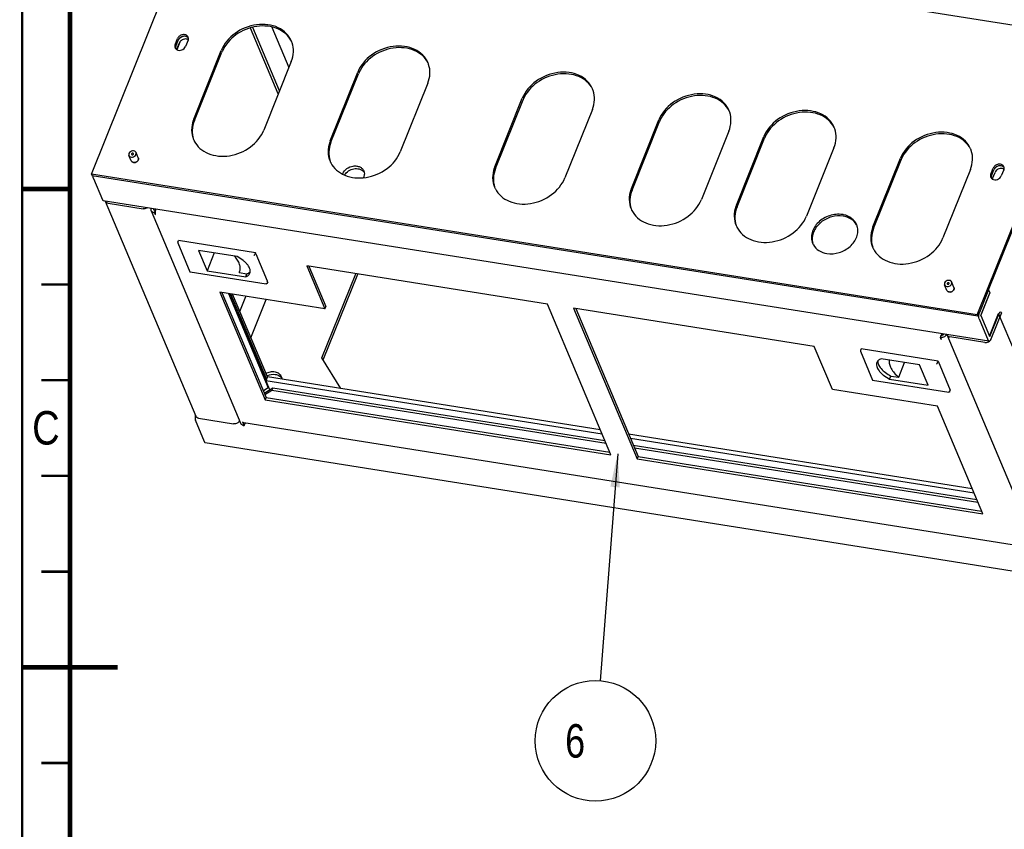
# Model space of a CAD drawing. Header units: millimetres. Extents: x -1 to 421, y -1 to 298.
# Tile 12 of 26: x 15 to 118, y 132 to 216. Entities that reach past the tile are written whole.
import ezdxf

# ---------------------------------------------------------------- set-up
doc = ezdxf.new("R2010")
doc.units = ezdxf.units.MM
doc.header["$LTSCALE"] = 23.1
doc.layers.get('0').update_dxf_attribs({"linetype": 'CONTINUOUS'})
doc.layers.add('02___PRT_ALL_AXES', color=7, linetype='CONTINUOUS')
doc.styles.get("Standard").update_dxf_attribs({"font": 'txt', "width": 0.8})
doc.styles.add('TEXTSTYLE_2', font='txt', dxfattribs={"width": 0.85})
doc.dimstyles.get("Standard").update_dxf_attribs({"dimtxt": 3.5, "dimasz": 3.5, "dimexe": 1, "dimexo": 0, "dimtad": 1, "dimdsep": 46, "dimtxsty": 'STANDARD', "dimblk": '_FILLED', "dimblk1": '_FILLED', "dimblk2": '_FILLED', "dimcen": 0.09, "dimclrt": 5, "dimadec": 0, "dimazin": 0, "dimtol": 1, "dimtp": 0.01, "dimtm": 0.01, "dimtfac": 1, "dimtofl": 0, "dimtmove": 0, "dimatfit": 3, "dimldrblk": '_FILLED', "dimfxl": 1, "dimtolj": 1, "dimarcsym": 0})

# ---------------------------------------------------------------- blocks, each defined once
blk = doc.blocks.new('_FILLED')
at = {"color": 0, "linetype": 'BYBLOCK'}
blk.add_solid([(0, 0), (-1, 0.143), (-1, -0.143)], dxfattribs=at)
blk = doc.blocks.new('BALLOON_BL3', base_point=(74.94, 140.81))
at = {"color": 2, "linetype": 'CONTINUOUS'}
blk.add_circle((74.94, 140.81), 6.3, dxfattribs=at)
at = {"color": 5, "linetype": 'CONTINUOUS', "insert": (70.74, 142.56), "char_height": 3.5, "width": 8.4, "attachment_point": 1, "line_spacing_factor": 0.9}
blk.add_mtext(' 6 ', dxfattribs=at)

msp = doc.modelspace()

# ---------------------------------------------------------------- linework, layer by layer
at = {"color": 3, "linetype": 'CONTINUOUS'}
for p, q in [((22.271, 200.055), (45.4963, 257.9513)), ((114.8672, 185.3581), (138.0925, 243.2544)), ((121.3723, 215.1602), (39.0239, 228.2306)), ((41.787, 208.4314), (38.8828, 215.3221)), ((31.0005, 213.5671), (31.2618, 214.2186)), ((31.0715, 213.3985), (31.3328, 214.05)), ((32.3598, 214.0443), (32.0984, 213.3929)), ((32.9491, 205.809), (35.8237, 212.9748)), ((43.1435, 211.813), (40.269, 204.6472)), ((47.2228, 203.5435), (50.0974, 210.7093)), ((57.4173, 209.5474), (54.5427, 202.3817)), ((64.4245, 200.8132), (67.2991, 207.979)), ((74.6189, 206.8172), (71.7443, 199.6514)), ((78.6982, 198.5477), (81.5728, 205.7135)), ((88.8926, 204.5516), (86.0181, 197.3859)), ((89.678, 196.8049), (92.5526, 203.9707)), ((99.8724, 202.8089), (96.9978, 195.6431)), ((26.4117, 201.4359), (26.1748, 201.9979)), ((27.1489, 201.7466), (26.912, 202.3086)), ((103.9517, 194.5394), (106.8263, 201.7052)), ((114.8672, 185.3581), (22.271, 200.055)), ((114.1461, 200.5434), (111.2716, 193.3776)), ((116.2768, 200.032), (116.5381, 200.6834)), ((116.3478, 199.8634), (116.6091, 200.5148)), ((117.6361, 200.5091), (117.3747, 199.8577)), ((22.4605, 199.6054), (23.408, 197.3575)), ((116.0891, 182.5738), (23.4929, 197.2708)), ((23.6865, 197.2168), (33.161, 174.7372)), ((23.9839, 197.0039), (27.6438, 196.423)), ((28.5071, 196.2088), (37.8869, 173.9539)), ((28.5294, 196.4714), (28.5097, 196.4222)), ((28.745, 196.0384), (28.8365, 196.0239)), ((28.9313, 195.7991), (28.8365, 196.0239)), ((28.9672, 196.3496), (28.9869, 196.3988)), ((39.4452, 191.7181), (40.6295, 188.9081)), ((44.7585, 190.4552), (46.6534, 185.9593)), ((69.9205, 186.4615), (44.7585, 190.4552)), ((46.4919, 180.6302), (50.0936, 189.6085)), ((111.688, 187.9008), (111.4511, 188.4628)), ((112.4252, 188.2115), (112.1883, 188.7735)), ((35.6737, 187.702), (40.4109, 176.4622)), ((46.6534, 185.9593), (35.6737, 187.702)), ((40.8866, 177.4962), (36.6505, 187.547)), ((36.7941, 187.5242), (40.5493, 178.6144)), ((116.0489, 187.9581), (115.1016, 185.5966)), ((115.2437, 185.2594), (116.191, 187.6209)), ((116.1673, 187.6771), (116.191, 187.6209)), ((76.5527, 170.7257), (69.9205, 186.4615)), ((72.6655, 186.0258), (79.2976, 170.2901)), ((97.8275, 182.0321), (72.6655, 186.0258)), ((116.1438, 183.1239), (117.0911, 185.4853)), ((117.3965, 185.5553), (116.2859, 182.7867)), ((126.7077, 162.6685), (117.0911, 185.4853)), ((115.0567, 184.9085), (116.0041, 182.6605)), ((115.2437, 185.2594), (116.1438, 183.1239)), ((111.1479, 183.3464), (111.1326, 183.3082)), ((111.59, 183.2356), (111.6098, 183.2848)), ((121.1822, 160.7663), (111.7077, 183.246)), ((111.0019, 182.9825), (111.0934, 182.968)), ((111.0966, 182.7577), (111.0019, 182.9825)), ((115.6651, 182.4521), (112.0051, 183.033)), ((99.7224, 177.5361), (97.8275, 182.0321)), ((75.6489, 172.8702), (40.4839, 178.4516)), ((40.3223, 177.1494), (41.2257, 177.7046)), ((41.2257, 177.7046), (75.9331, 172.1958)), ((110.7022, 175.7934), (99.7224, 177.5361)), ((40.4109, 176.4622), (76.5527, 170.7257)), ((115.4394, 164.5536), (110.7022, 175.7934)), ((34.0668, 172.0679), (33.1193, 174.3158)), ((33.4584, 174.5242), (37.1183, 173.9433)), ((37.7391, 174.2778), (37.7446, 174.2915)), ((38.0505, 174.1624), (38.2163, 173.769)), ((120.2621, 161.0112), (38.1694, 174.0411)), ((38.1248, 173.7836), (38.2163, 173.769)), ((34.1517, 171.9812), (126.7479, 157.2842)), ((114.5356, 166.698), (78.6092, 172.4003)), ((78.8934, 171.7259), (114.8198, 166.0236)), ((79.2976, 170.2901), (115.4394, 164.5536))]:
    msp.add_line(p, q, dxfattribs=at)
at = {"color": 7, "linetype": 'CONTINUOUS'}
for p, q in [((116.0489, 187.9581), (138.1635, 243.0858)), ((41.9119, 208.7428), (39.1137, 215.382)), ((41.1081, 215.418), (42.8919, 211.1856)), ((31.4888, 213.8319), (31.1772, 213.0551)), ((31.1899, 213.1175), (31.4513, 213.769)), ((33.0202, 205.6404), (35.8948, 212.8062)), ((47.2939, 203.3749), (50.1685, 210.5407)), ((64.4955, 200.6446), (67.3701, 207.8104)), ((78.7693, 198.3791), (81.6438, 205.5449)), ((89.749, 196.6363), (92.6236, 203.8021)), ((104.0228, 194.3708), (106.8973, 201.5366)), ((22.271, 200.055), (22.3421, 199.8864)), ((114.9382, 185.1895), (22.3421, 199.8864)), ((48.5192, 200.0889), (48.5087, 200.0627)), ((50.6976, 199.6965), (50.7152, 199.7404)), ((116.4662, 199.5824), (116.7276, 200.2338)), ((28.7995, 196.4169), (28.7842, 196.3787)), ((28.8365, 196.0239), (28.9345, 196.2682)), ((28.843, 196.2827), (28.9345, 196.2682)), ((28.9392, 196.257), (28.9345, 196.2682)), ((31.2741, 192.9293), (31.3459, 193.1085)), ((31.2786, 192.8638), (32.5473, 189.8534)), ((39.3978, 191.8305), (31.3459, 193.1085)), ((33.4439, 192.0788), (34.3439, 189.9433)), ((37.4792, 191.4383), (33.4439, 192.0788)), ((35.0955, 191.8167), (34.3439, 189.9433)), ((39.3978, 191.8305), (39.3259, 191.6514)), ((39.4452, 191.7181), (39.3978, 191.8305)), ((32.5582, 189.845), (40.5212, 188.5811)), ((34.3439, 189.9433), (38.3793, 189.3028)), ((37.6953, 189.7578), (37.7531, 189.9019)), ((37.6953, 189.7578), (37.7371, 189.8478)), ((37.6953, 189.7578), (38.51, 189.6285)), ((38.3793, 189.3028), (38.51, 189.6285)), ((44.9739, 190.4211), (46.7514, 186.2036)), ((46.3522, 180.8581), (49.8762, 189.6429)), ((40.6768, 188.7957), (40.605, 188.6166)), ((40.6768, 188.7957), (40.6295, 188.9081)), ((35.889, 187.6678), (40.5089, 176.7065)), ((36.5787, 187.5584), (40.7355, 177.6958)), ((40.6473, 178.8587), (37.0094, 187.49)), ((116.1673, 187.6771), (115.22, 185.3156)), ((116.0489, 187.9581), (116.1673, 187.6771)), ((116.191, 187.6209), (116.1475, 187.6278)), ((37.7677, 185.691), (38.4007, 187.2692)), ((38.9208, 182.955), (40.5167, 186.9333)), ((46.6534, 185.9593), (46.7514, 186.2036)), ((72.8809, 185.9916), (79.3956, 170.5343)), ((114.8672, 185.3581), (114.9382, 185.1895)), ((114.9382, 185.1895), (115.1016, 185.5966)), ((115.22, 185.3156), (115.2437, 185.2594)), ((116.1674, 183.0677), (117.1147, 185.4291)), ((111.2827, 183.3367), (111.2337, 183.2146)), ((111.3156, 183.2792), (111.3385, 183.3365)), ((111.0019, 182.9825), (111.0999, 183.2268)), ((111.0999, 183.2268), (111.1914, 183.2123)), ((116.1438, 183.1239), (116.1674, 183.0677)), ((102.7145, 181.7808), (102.6427, 181.6016)), ((102.6472, 181.5361), (103.9159, 178.5257)), ((110.7664, 180.5028), (102.7145, 181.7808)), ((48.3253, 177.6401), (46.3522, 180.8581)), ((108.8384, 180.1121), (104.803, 180.7526)), ((106.6484, 178.8135), (107.2693, 180.3612)), ((110.6945, 180.3236), (110.7664, 180.5028)), ((110.7664, 180.5028), (112.0454, 177.468)), ((109.7384, 177.9766), (108.8384, 180.1121)), ((40.6473, 178.8587), (40.4839, 178.4516)), ((75.4533, 173.3343), (40.6473, 178.8587)), ((103.9268, 178.5173), (111.8897, 177.2534)), ((105.7031, 178.6171), (105.8337, 178.9428)), ((105.7031, 178.6171), (109.7384, 177.9766)), ((105.8337, 178.9428), (106.6484, 178.8135)), ((40.7355, 177.6958), (40.2244, 177.3816)), ((40.3839, 177.0032), (41.1277, 177.4603)), ((40.7682, 177.7772), (40.7355, 177.6958)), ((41.2257, 177.7046), (41.1277, 177.4603)), ((41.1277, 177.4603), (76.0505, 171.9173)), ((111.9736, 177.2889), (112.0454, 177.468)), ((40.4109, 176.4622), (40.5089, 176.7065)), ((40.5089, 176.7065), (76.4353, 171.0042)), ((38.2163, 173.769), (38.3143, 174.0133)), ((114.34, 167.1621), (78.4136, 172.8644)), ((79.0108, 171.4474), (114.9372, 165.7452)), ((79.2976, 170.2901), (79.3956, 170.5343)), ((79.3956, 170.5343), (115.3221, 164.8321))]:
    msp.add_line(p, q, dxfattribs=at)
at = {"color": 2, "linetype": 'CONTINUOUS', "const_width": 0.25}
for points in [[(15, 5), (15, 292)], [(17, 188.5), (20, 188.5)], [(17, 178.5), (20, 178.5)], [(17, 168.5), (20, 168.5)], [(17, 158.5), (20, 158.5)], [(17, 138.5), (20, 138.5)]]:
    msp.add_lwpolyline(points, dxfattribs=at)
at = {"color": 7, "linetype": 'CONTINUOUS', "const_width": 0.5}
for points in [[(20, 10), (20, 287)], [(20, 198.5), (15, 198.5)], [(25, 148.5), (15, 148.5)]]:
    msp.add_lwpolyline(points, dxfattribs=at)
at = {"color": 3, "linetype": 'CONTINUOUS'}
for centre, radius, start, end in [((31.9353, 213.7759), 0.665, 133.030663, 138.555977), ((31.9901, 213.7059), 0.7543, 115.47559, 121.163277), ((31.99, 213.7063), 0.7539, 104.006317, 115.479335), ((31.9847, 213.7268), 0.7327, 98.818641, 103.993891), ((32.0229, 213.9762), 0.4757, 60.348477, 63.137375), ((32.0334, 213.9941), 0.4549, 53.268146, 60.378392), ((32.0157, 214.2178), 0.3776, 22.911755, 31.531123), ((32.0102, 214.216), 0.3834, 8.163747, 22.839379), ((32.0017, 214.2148), 0.3919, 3.375056, 8.161251), ((31.3445, 213.3936), 0.3776, 202.911755, 211.531123), ((31.349, 213.3965), 0.383, 211.549143, 216.258702), ((31.4357, 213.2288), 0.3982, 181.089335, 188.796637), ((40.8515, 212.9709), 2.5154, 21.843463, 22.859179), ((40.8452, 212.9685), 2.5221, 18.734445, 21.842191), ((55.1252, 210.7054), 2.5154, 21.843463, 22.859179), ((55.119, 210.7029), 2.5221, 18.734445, 21.842191), ((72.3268, 207.9751), 2.5154, 21.843463, 22.859179), ((72.3206, 207.9727), 2.5221, 18.734445, 21.842191), ((86.6006, 205.7096), 2.5154, 21.843463, 22.859179), ((86.5943, 205.7071), 2.5221, 18.734445, 21.842191), ((36.049, 204.5652), 3.3401, 158.137139, 160.682106), ((97.5803, 203.9668), 2.5154, 21.843463, 22.859179), ((97.5741, 203.9644), 2.5221, 18.734445, 21.842191), ((35.2374, 204.6495), 2.5113, 202.85896, 206.019916), ((35.2341, 204.6479), 2.5076, 206.020804, 207.165688), ((50.3227, 202.2997), 3.3401, 158.137139, 160.682106), ((111.8541, 201.7013), 2.5154, 21.843463, 22.859179), ((111.8478, 201.6989), 2.5221, 18.734445, 21.842191), ((26.663, 201.5497), 0.277, 225.415751, 232.105855), ((26.7094, 201.7584), 0.4985, 286.392442, 292.053443), ((26.7358, 201.7236), 0.455, 307.339156, 316.381428), ((26.8268, 201.6617), 0.3443, 332.433536, 338.089095), ((26.848, 201.6529), 0.3214, 338.129026, 344.049923), ((26.9189, 201.6495), 0.2496, 12.563762, 22.73213), ((49.5111, 202.3839), 2.5113, 202.85896, 206.019916), ((49.5078, 202.3823), 2.5076, 206.020804, 207.165688), ((67.5243, 199.5694), 3.3401, 158.137139, 160.682106), ((117.2664, 200.1708), 0.7543, 115.47559, 121.163277), ((117.2663, 200.1712), 0.7539, 104.006317, 115.479335), ((117.261, 200.1916), 0.7327, 98.818641, 103.993891), ((117.2992, 200.441), 0.4757, 60.348477, 63.137375), ((117.3097, 200.459), 0.4549, 53.268146, 60.378392), ((117.292, 200.6827), 0.3776, 22.911755, 31.531123), ((117.2865, 200.6809), 0.3834, 8.163747, 22.839379), ((117.278, 200.6797), 0.3919, 3.375056, 8.161251), ((50.1141, 199.7845), 0.7935, 36.635964, 44.087246), ((50.1316, 199.7981), 0.7713, 35.51985, 36.599363), ((116.6208, 199.8584), 0.3776, 202.911755, 211.531123), ((117.2116, 200.2408), 0.665, 133.030663, 138.555977), ((66.7128, 199.6537), 2.5113, 202.85896, 206.019916), ((116.6253, 199.8614), 0.383, 211.549143, 216.258702), ((116.712, 199.6937), 0.3982, 181.089335, 188.796637), ((66.7094, 199.6521), 2.5076, 206.020804, 207.165688), ((81.798, 197.3039), 3.3401, 158.137139, 160.682106), ((23.9763, 197.339), 0.3145, 198.06277, 202.850565), ((92.7778, 195.5612), 3.3401, 158.137139, 160.682106), ((29.8564, 195.9911), 0.9559, 176.260153, 178.040821), ((29.9427, 195.985), 1.0423, 167.654713, 176.234407), ((29.897, 195.9956), 0.9955, 164.636099, 167.687896), ((80.9865, 197.3881), 2.5113, 202.85896, 206.019916), ((80.9831, 197.3865), 2.5076, 206.020804, 207.165688), ((100.3851, 193.4057), 2.4486, 78.191334, 80.98615), ((91.9663, 195.6454), 2.5113, 202.85896, 206.019916), ((100.8086, 194.1497), 1.5704, 20.62367, 22.868008), ((100.7995, 194.1464), 1.5801, 16.304279, 20.62033), ((91.9629, 195.6438), 2.5076, 206.020804, 207.165688), ((107.0515, 193.2956), 3.3401, 158.137139, 160.682106), ((99.0908, 193.425), 1.5651, 202.868771, 207.335081), ((99.0976, 193.4287), 1.5729, 207.338129, 209.402822), ((106.24, 193.3799), 2.5113, 202.85896, 206.019916), ((106.2366, 193.3783), 2.5076, 206.020804, 207.165688), ((111.9393, 188.0145), 0.277, 225.415751, 232.105855), ((111.9857, 188.2232), 0.4985, 286.392442, 292.053443), ((112.0121, 188.1884), 0.455, 307.339156, 316.381428), ((112.1031, 188.1265), 0.3443, 332.433536, 338.089095), ((112.1243, 188.1178), 0.3214, 338.129026, 344.049923), ((112.1952, 188.1144), 0.2496, 12.563762, 22.73213), ((112.0435, 182.9589), 0.9761, 163.290385, 167.287954), ((111.9975, 183.3681), 0.3145, 198.06277, 202.850565), ((41.3264, 177.6266), 1.504, 115.07024, 118.518278), ((41.4904, 178.2871), 0.7935, 36.635964, 44.087246), ((41.5079, 178.3008), 0.7713, 35.51985, 36.599363), ((34.3584, 174.5545), 1.277, 166.829099, 167.689179), ((38.1846, 174.1613), 0.3825, 253.971475, 261.009227)]:
    msp.add_arc(centre, radius, start, end, dxfattribs=at)
at = {"color": 7, "linetype": 'CONTINUOUS'}
for centre, radius, start, end in [((32.1408, 213.6942), 0.4769, 60.907473, 63.135349), ((31.6432, 212.9354), 0.4885, 158.104933, 165.74218), ((39.0733, 211.5309), 3.4248, 156.290615, 158.137216), ((53.347, 209.2653), 3.4248, 156.290615, 158.137216), ((70.5486, 206.535), 3.4248, 156.290615, 158.137216), ((84.8223, 204.2695), 3.4248, 156.290615, 158.137216), ((95.8021, 202.5268), 3.4248, 156.290615, 158.137216), ((110.0758, 200.2612), 3.4248, 156.290615, 158.137216), ((117.4171, 200.159), 0.4769, 60.907473, 63.135349), ((116.9195, 199.4002), 0.4885, 158.104933, 165.74218), ((99.2076, 193.2701), 1.6129, 185.895447, 196.269069), ((117.8765, 185.124), 0.8206, 155.240499, 158.174418)]:
    msp.add_arc(centre, radius, start, end, dxfattribs=at)
at = {"color": 3, "linetype": 'CONTINUOUS'}
for points, knots in [([(43.1693, 213.9481), (43.0419, 214.2503), (42.6516, 214.8226), (41.7715, 215.4187), (40.687, 215.7206), (39.0949, 215.7065), (37.1918, 214.953), (36.1078, 213.6831), (35.8237, 212.9748)], [0, 0, 0, 0, 0.10892018, 0.22332638, 0.34614104, 0.47693589, 0.74660432, 1, 1, 1, 1]), ([(32.3376, 214.4153), (32.2872, 214.4974), (32.1055, 214.6296), (31.7699, 214.64), (31.454, 214.5025), (31.3023, 214.3195), (31.2618, 214.2186)], [0, 0, 0, 0, 0.22357043, 0.47814346, 0.74753615, 1, 1, 1, 1]), ([(31.4368, 214.2161), (31.4256, 214.2035), (31.3842, 214.1527), (31.3509, 214.0951), (31.3328, 214.05)], [0, 0, 0, 0, 0.25794575, 1, 1, 1, 1]), ([(32.2379, 214.4006), (32.2115, 214.4139), (32.0957, 214.4599), (31.9658, 214.4653), (31.8724, 214.4509)], [0, 0, 0, 0, 0.23824387, 1, 1, 1, 1]), ([(31.1583, 213.0619), (31.3098, 212.9682), (31.7221, 212.9583), (32.0304, 213.2232), (32.0984, 213.3929)], [0, 0, 0, 0, 0.49360015, 1, 1, 1, 1]), ([(43.1435, 211.813), (43.271, 212.1306), (43.4277, 212.7929), (43.3378, 213.4715), (43.2337, 213.7785)], [0, 0, 0, 0, 0.51357189, 1, 1, 1, 1]), ([(57.443, 211.6825), (57.3156, 211.9848), (56.9253, 212.557), (56.0452, 213.1531), (54.9608, 213.4551), (53.3686, 213.4409), (51.4655, 212.6875), (50.3815, 211.4176), (50.0974, 210.7093)], [0, 0, 0, 0, 0.10892018, 0.22332638, 0.34614104, 0.47693589, 0.74660432, 1, 1, 1, 1]), ([(57.4173, 209.5474), (57.5447, 209.8651), (57.7014, 210.5273), (57.6115, 211.206), (57.5074, 211.513)], [0, 0, 0, 0, 0.51357189, 1, 1, 1, 1]), ([(74.6447, 208.9523), (74.5173, 209.2545), (74.127, 209.8268), (73.2468, 210.4229), (72.1624, 210.7248), (70.5703, 210.7107), (68.6672, 209.9572), (67.5832, 208.6873), (67.2991, 207.979)], [0, 0, 0, 0, 0.10892018, 0.22332638, 0.34614104, 0.47693589, 0.74660432, 1, 1, 1, 1]), ([(74.6189, 206.8172), (74.7463, 207.1348), (74.903, 207.7971), (74.8132, 208.4757), (74.7091, 208.7827)], [0, 0, 0, 0, 0.51357189, 1, 1, 1, 1]), ([(88.9184, 206.6867), (88.791, 206.989), (88.4007, 207.5612), (87.5206, 208.1573), (86.4361, 208.4593), (84.844, 208.4451), (82.9409, 207.6916), (81.8569, 206.4218), (81.5728, 205.7135)], [0, 0, 0, 0, 0.10892018, 0.22332638, 0.34614104, 0.47693589, 0.74660432, 1, 1, 1, 1]), ([(88.8926, 204.5516), (89.0201, 204.8693), (89.1767, 205.5315), (89.0869, 206.2102), (88.9828, 206.5172)], [0, 0, 0, 0, 0.51357189, 1, 1, 1, 1]), ([(99.8982, 204.944), (99.7707, 205.2463), (99.3804, 205.8185), (98.5003, 206.4146), (97.4159, 206.7165), (95.8238, 206.7024), (93.9207, 205.9489), (92.8367, 204.679), (92.5526, 203.9707)], [0, 0, 0, 0, 0.10892018, 0.22332638, 0.34614104, 0.47693589, 0.74660432, 1, 1, 1, 1]), ([(32.8969, 205.6701), (32.7822, 205.3427), (32.6572, 204.6612), (32.7951, 203.9781), (32.9234, 203.6739)], [0, 0, 0, 0, 0.51250458, 1, 1, 1, 1]), ([(33.0031, 203.503), (33.1501, 203.2165), (33.572, 202.6828), (34.4671, 202.1441), (35.5438, 201.8887), (37.1019, 201.946), (38.9455, 202.7119), (39.9919, 203.9564), (40.269, 204.6472)], [0, 0, 0, 0, 0.10915289, 0.2243442, 0.34785446, 0.47888457, 0.74775193, 1, 1, 1, 1]), ([(99.8724, 202.8089), (99.9998, 203.1266), (100.1565, 203.7888), (100.0667, 204.4675), (99.9626, 204.7745)], [0, 0, 0, 0, 0.51357189, 1, 1, 1, 1]), ([(114.1719, 202.6785), (114.0445, 202.9807), (113.6542, 203.553), (112.7741, 204.1491), (111.6896, 204.451), (110.0975, 204.4369), (108.1944, 203.6834), (107.1104, 202.4135), (106.8263, 201.7052)], [0, 0, 0, 0, 0.10892018, 0.22332638, 0.34614104, 0.47693589, 0.74660432, 1, 1, 1, 1]), ([(47.1707, 203.4046), (47.0559, 203.0771), (46.9309, 202.3956), (47.0688, 201.7126), (47.1971, 201.4084)], [0, 0, 0, 0, 0.51250458, 1, 1, 1, 1]), ([(26.1745, 201.9986), (26.2001, 201.9376), (26.3144, 201.8299), (26.548, 201.8087), (26.7721, 201.897), (26.8809, 202.0243), (26.9094, 202.0952)], [0, 0, 0, 0, 0.22084924, 0.47347086, 0.74483704, 1, 1, 1, 1]), ([(26.9123, 202.308), (26.8867, 202.369), (26.7724, 202.4767), (26.5388, 202.4979), (26.3147, 202.4096), (26.2059, 202.2823), (26.1774, 202.2114)], [0, 0, 0, 0, 0.22084924, 0.47347086, 0.74483704, 1, 1, 1, 1]), ([(47.2768, 201.2375), (47.4239, 200.9509), (47.8457, 200.4172), (48.7408, 199.8785), (49.8175, 199.6231), (51.3756, 199.6804), (53.2192, 200.4464), (54.2656, 201.6909), (54.5427, 202.3817)], [0, 0, 0, 0, 0.10915289, 0.2243442, 0.34785446, 0.47888457, 0.74775193, 1, 1, 1, 1]), ([(114.1461, 200.5434), (114.2736, 200.861), (114.4302, 201.5233), (114.3404, 202.2019), (114.2363, 202.5089)], [0, 0, 0, 0, 0.51357189, 1, 1, 1, 1]), ([(117.6139, 200.8801), (117.5635, 200.9622), (117.3818, 201.0945), (117.0462, 201.1048), (116.7302, 200.9673), (116.5786, 200.7844), (116.5381, 200.6834)], [0, 0, 0, 0, 0.22357043, 0.47814346, 0.74753615, 1, 1, 1, 1]), ([(117.5142, 200.8654), (117.4878, 200.8788), (117.372, 200.9248), (117.2421, 200.9302), (117.1487, 200.9157)], [0, 0, 0, 0, 0.23824387, 1, 1, 1, 1]), ([(22.4605, 199.6054), (22.4532, 199.6227), (22.4259, 199.7093), (22.4208, 199.8012), (22.4224, 199.8729)], [0, 0, 0, 0, 0.20751489, 1, 1, 1, 1]), ([(48.7216, 199.9737), (48.8216, 200.1357), (49.1094, 200.418), (49.6579, 200.6382), (50.2308, 200.6359), (50.5663, 200.4583), (50.6841, 200.3366)], [0, 0, 0, 0, 0.25475102, 0.52025463, 0.77325549, 1, 1, 1, 1]), ([(64.3723, 200.6743), (64.2575, 200.3469), (64.1325, 199.6654), (64.2705, 198.9823), (64.3987, 198.6781)], [0, 0, 0, 0, 0.51250458, 1, 1, 1, 1]), ([(116.4346, 199.5268), (116.5861, 199.433), (116.9984, 199.4232), (117.3067, 199.6881), (117.3747, 199.8577)], [0, 0, 0, 0, 0.49360015, 1, 1, 1, 1]), ([(116.713, 200.681), (116.7019, 200.6683), (116.6605, 200.6175), (116.6272, 200.5599), (116.6091, 200.5148)], [0, 0, 0, 0, 0.25794575, 1, 1, 1, 1]), ([(64.4785, 198.5072), (64.6255, 198.2207), (65.0474, 197.6869), (65.9424, 197.1482), (67.0192, 196.8929), (68.5773, 196.9502), (70.4208, 197.7161), (71.4672, 198.9606), (71.7443, 199.6514)], [0, 0, 0, 0, 0.10915289, 0.2243442, 0.34785446, 0.47888457, 0.74775193, 1, 1, 1, 1]), ([(78.646, 198.4088), (78.5313, 198.0813), (78.4063, 197.3998), (78.5442, 196.7167), (78.6724, 196.4126)], [0, 0, 0, 0, 0.51250458, 1, 1, 1, 1]), ([(23.4929, 197.2708), (23.4844, 197.2722), (23.4443, 197.2868), (23.4208, 197.3271), (23.408, 197.3575)], [0, 0, 0, 0, 0.20810806, 1, 1, 1, 1]), ([(23.9839, 197.0039), (23.9188, 197.0142), (23.7955, 197.0588), (23.7098, 197.1614), (23.6865, 197.2168)], [0, 0, 0, 0, 0.52255389, 1, 1, 1, 1]), ([(78.7522, 196.2417), (78.8992, 195.9551), (79.3211, 195.4214), (80.2162, 194.8827), (81.2929, 194.6273), (82.851, 194.6846), (84.6946, 195.4506), (85.7409, 196.6951), (86.0181, 197.3859)], [0, 0, 0, 0, 0.10915289, 0.2243442, 0.34785446, 0.47888457, 0.74775193, 1, 1, 1, 1]), ([(89.6258, 196.6661), (89.511, 196.3386), (89.386, 195.6571), (89.524, 194.974), (89.6522, 194.6699)], [0, 0, 0, 0, 0.51250458, 1, 1, 1, 1]), ([(28.0928, 196.5405), (28.0607, 196.5164), (27.9265, 196.4347), (27.7592, 196.4047), (27.6438, 196.423)], [0, 0, 0, 0, 0.25567746, 1, 1, 1, 1]), ([(28.5072, 196.2085), (28.4865, 196.2576), (28.4812, 196.3355), (28.5026, 196.4046), (28.5097, 196.4222)], [0, 0, 0, 0, 0.73658849, 1, 1, 1, 1]), ([(28.745, 196.0384), (28.693, 196.0467), (28.5944, 196.0823), (28.5259, 196.1642), (28.5072, 196.2085)], [0, 0, 0, 0, 0.52266803, 1, 1, 1, 1]), ([(28.905, 195.9099), (28.9062, 195.8994), (28.9115, 195.8617), (28.9206, 195.8243), (28.9313, 195.7991)], [0, 0, 0, 0, 0.27951586, 1, 1, 1, 1]), ([(89.732, 194.4989), (89.879, 194.2124), (90.3009, 193.6787), (91.1959, 193.14), (92.2727, 192.8846), (93.8308, 192.9419), (95.6743, 193.7078), (96.7207, 194.9523), (96.9978, 195.6431)], [0, 0, 0, 0, 0.10915289, 0.2243442, 0.34785446, 0.47888457, 0.74775193, 1, 1, 1, 1]), ([(100.7688, 195.8241), (100.3267, 195.8943), (99.3878, 195.7962), (98.212, 195.1108), (97.5913, 194.1698), (97.4923, 193.3651), (97.5767, 192.9873), (97.6487, 192.8168)], [0, 0, 0, 0, 0.26287943, 0.53146257, 0.77806281, 0.89130978, 1, 1, 1, 1]), ([(102.2556, 194.76), (102.1455, 195.021), (101.7547, 195.5062), (101.1875, 195.7395), (100.8862, 195.8025)], [0, 0, 0, 0, 0.47922333, 1, 1, 1, 1]), ([(99.1355, 191.7527), (99.5593, 191.6854), (100.4594, 191.7699), (101.6066, 192.4013), (102.2478, 193.276), (102.4085, 194.0454), (102.3663, 194.4181), (102.316, 194.59)], [0, 0, 0, 0, 0.26097201, 0.52854716, 0.77678912, 0.89105991, 1, 1, 1, 1]), ([(103.8995, 194.4005), (103.7848, 194.073), (103.6597, 193.3916), (103.7977, 192.7085), (103.9259, 192.4043)], [0, 0, 0, 0, 0.51250458, 1, 1, 1, 1]), ([(97.7273, 192.6565), (97.8618, 192.4179), (98.2822, 191.9911), (98.8407, 191.7994), (99.1355, 191.7527)], [0, 0, 0, 0, 0.47846759, 1, 1, 1, 1]), ([(104.0057, 192.2334), (104.1527, 191.9469), (104.5746, 191.4131), (105.4697, 190.8744), (106.5464, 190.6191), (108.1045, 190.6764), (109.948, 191.4423), (110.9944, 192.6868), (111.2716, 193.3776)], [0, 0, 0, 0, 0.10915289, 0.2243442, 0.34785446, 0.47888457, 0.74775193, 1, 1, 1, 1]), ([(111.4508, 188.4634), (111.4764, 188.4024), (111.5907, 188.2947), (111.8243, 188.2735), (112.0483, 188.3619), (112.1572, 188.4891), (112.1857, 188.56)], [0, 0, 0, 0, 0.22084924, 0.47347086, 0.74483704, 1, 1, 1, 1]), ([(112.1886, 188.7728), (112.163, 188.8338), (112.0487, 188.9416), (111.815, 188.9628), (111.591, 188.8744), (111.4822, 188.7471), (111.4537, 188.6762)], [0, 0, 0, 0, 0.22084924, 0.47347086, 0.74483704, 1, 1, 1, 1]), ([(115.0567, 184.9085), (115.0272, 184.9785), (115.0092, 185.1546), (115.0276, 185.3257), (115.0481, 185.4194)], [0, 0, 0, 0, 0.44203666, 1, 1, 1, 1]), ([(115.0481, 185.4194), (115.0581, 185.4654), (115.0745, 185.5251), (115.0961, 185.583), (115.1016, 185.5966)], [0, 0, 0, 0, 0.76226076, 1, 1, 1, 1]), ([(111.7077, 183.246), (111.7311, 183.1906), (111.8167, 183.088), (111.9401, 183.0434), (112.0051, 183.033)], [0, 0, 0, 0, 0.47744611, 1, 1, 1, 1]), ([(111.0703, 182.8685), (111.0715, 182.858), (111.0768, 182.8203), (111.086, 182.783), (111.0966, 182.7577)], [0, 0, 0, 0, 0.27951586, 1, 1, 1, 1]), ([(115.6651, 182.4521), (115.6878, 182.4485), (115.7825, 182.4401), (115.879, 182.4565), (115.9467, 182.4804)], [0, 0, 0, 0, 0.24289501, 1, 1, 1, 1]), ([(116.0891, 182.5738), (116.0805, 182.5752), (116.0405, 182.5898), (116.0169, 182.6302), (116.0041, 182.6605)], [0, 0, 0, 0, 0.20810806, 1, 1, 1, 1]), ([(116.2859, 182.7867), (116.2624, 182.728), (116.2231, 182.638), (116.1262, 182.568), (116.0891, 182.5738)], [0, 0, 0, 0, 0.62714868, 1, 1, 1, 1]), ([(40.6891, 178.9889), (40.9207, 179.0972), (41.4162, 179.1999), (41.9034, 179.0014), (42.0604, 178.8392)], [0, 0, 0, 0, 0.53117663, 1, 1, 1, 1]), ([(33.1107, 174.8268), (33.0903, 174.7331), (33.0719, 174.5619), (33.0898, 174.3859), (33.1193, 174.3158)], [0, 0, 0, 0, 0.55796334, 1, 1, 1, 1]), ([(33.4584, 174.5242), (33.3933, 174.5345), (33.27, 174.5792), (33.1843, 174.6817), (33.161, 174.7372)], [0, 0, 0, 0, 0.52255389, 1, 1, 1, 1]), ([(37.7391, 174.2778), (37.6938, 174.1649), (37.5036, 173.9742), (37.2426, 173.9236), (37.1183, 173.9433)], [0, 0, 0, 0, 0.49169126, 1, 1, 1, 1]), ([(38.1, 174.0813), (38.0952, 174.0865), (38.075, 174.1112), (38.0601, 174.1397), (38.0505, 174.1624)], [0, 0, 0, 0, 0.22443754, 1, 1, 1, 1]), ([(34.0668, 172.0679), (34.0718, 172.056), (34.0894, 172.0195), (34.1237, 171.9856), (34.1517, 171.9812)], [0, 0, 0, 0, 0.31147192, 1, 1, 1, 1])]:
    msp.add_open_spline(points, degree=3, knots=knots, dxfattribs=at)
at = {"color": 7, "linetype": 'CONTINUOUS'}
for points, knots in [([(43.1606, 213.9504), (43.0155, 214.2332), (42.6011, 214.7603), (41.7227, 215.2973), (40.6646, 215.559), (39.1277, 215.5206), (37.2952, 214.7896), (36.2346, 213.5845), (35.9375, 212.908)], [0, 0, 0, 0, 0.10904362, 0.2239965, 0.34713875, 0.47778068, 0.74649946, 1, 1, 1, 1]), ([(32.1963, 214.1704), (32.0471, 214.1941), (31.7339, 214.1333), (31.5057, 213.9045), (31.4513, 213.769)], [0, 0, 0, 0, 0.50831443, 1, 1, 1, 1]), ([(57.4343, 211.6848), (57.2892, 211.9676), (56.8748, 212.4948), (55.9964, 213.0317), (54.9383, 213.2934), (53.4014, 213.255), (51.5689, 212.5241), (50.5083, 211.319), (50.2112, 210.6424)], [0, 0, 0, 0, 0.10904362, 0.2239965, 0.34713875, 0.47778068, 0.74649946, 1, 1, 1, 1]), ([(74.636, 208.9546), (74.4909, 209.2374), (74.0764, 209.7645), (73.198, 210.3015), (72.1399, 210.5632), (70.603, 210.5248), (68.7706, 209.7938), (67.7099, 208.5887), (67.4129, 207.9122)], [0, 0, 0, 0, 0.10904362, 0.2239965, 0.34713875, 0.47778068, 0.74649946, 1, 1, 1, 1]), ([(88.9097, 206.689), (88.7646, 206.9718), (88.3501, 207.499), (87.4718, 208.0359), (86.4137, 208.2976), (84.8768, 208.2592), (83.0443, 207.5283), (81.9837, 206.3232), (81.6866, 205.6466)], [0, 0, 0, 0, 0.10904362, 0.2239965, 0.34713875, 0.47778068, 0.74649946, 1, 1, 1, 1]), ([(99.8895, 204.9463), (99.7444, 205.2291), (99.3299, 205.7563), (98.4515, 206.2932), (97.3934, 206.5549), (95.8565, 206.5165), (94.0241, 205.7856), (92.9634, 204.5805), (92.6664, 203.9039)], [0, 0, 0, 0, 0.10904362, 0.2239965, 0.34713875, 0.47778068, 0.74649946, 1, 1, 1, 1]), ([(33.0202, 205.6404), (32.8927, 205.3228), (32.7361, 204.6605), (32.8259, 203.9819), (32.93, 203.6749)], [0, 0, 0, 0, 0.51357189, 1, 1, 1, 1]), ([(114.1632, 202.6808), (114.0181, 202.9636), (113.6036, 203.4907), (112.7253, 204.0276), (111.6672, 204.2894), (110.1303, 204.2509), (108.2978, 203.52), (107.2372, 202.3149), (106.9401, 201.6384)], [0, 0, 0, 0, 0.10904362, 0.2239965, 0.34713875, 0.47778068, 0.74649946, 1, 1, 1, 1]), ([(47.2939, 203.3749), (47.1665, 203.0572), (47.0098, 202.395), (47.0996, 201.7163), (47.2037, 201.4093)], [0, 0, 0, 0, 0.51357189, 1, 1, 1, 1]), ([(26.4512, 202.1146), (26.4614, 202.0903), (26.5227, 202.056), (26.5826, 202.0797), (26.6063, 202.1)], [0, 0, 0, 0, 0.45766477, 1, 1, 1, 1]), ([(26.6356, 202.192), (26.6254, 202.2163), (26.5641, 202.2506), (26.5042, 202.2269), (26.4805, 202.2066)], [0, 0, 0, 0, 0.45766477, 1, 1, 1, 1]), ([(48.5192, 200.0889), (48.6045, 200.3014), (48.9297, 200.6825), (49.5008, 200.9085), (49.9786, 200.9126), (50.3039, 200.8219), (50.5679, 200.6429), (50.6848, 200.4711), (50.7231, 200.3804)], [0, 0, 0, 0, 0.25340502, 0.52308054, 0.65387302, 0.77668057, 0.89107883, 1, 1, 1, 1]), ([(50.7231, 200.3804), (50.7641, 200.283), (50.8053, 200.062), (50.7568, 199.8441), (50.7152, 199.7404)], [0, 0, 0, 0, 0.48606869, 1, 1, 1, 1]), ([(64.4955, 200.6446), (64.3681, 200.327), (64.2114, 199.6647), (64.3013, 198.9861), (64.4054, 198.6791)], [0, 0, 0, 0, 0.51357189, 1, 1, 1, 1]), ([(117.4726, 200.6353), (117.3234, 200.6589), (117.0102, 200.5982), (116.7819, 200.3694), (116.7276, 200.2338)], [0, 0, 0, 0, 0.50831443, 1, 1, 1, 1]), ([(78.7693, 198.3791), (78.6418, 198.0614), (78.4852, 197.3992), (78.575, 196.7205), (78.6791, 196.4135)], [0, 0, 0, 0, 0.51357189, 1, 1, 1, 1]), ([(89.749, 196.6363), (89.6216, 196.3187), (89.4649, 195.6565), (89.5548, 194.9778), (89.6589, 194.6708)], [0, 0, 0, 0, 0.51357189, 1, 1, 1, 1]), ([(100.8398, 195.6555), (100.4452, 195.7182), (99.6079, 195.6544), (98.5113, 195.1041), (97.736, 194.2121), (97.5674, 193.4497), (97.6032, 193.1044)], [0, 0, 0, 0, 0.25834399, 0.52450944, 0.77550447, 1, 1, 1, 1]), ([(102.248, 194.7517), (102.1135, 194.9903), (101.6931, 195.4171), (101.1346, 195.6087), (100.8398, 195.6555)], [0, 0, 0, 0, 0.47846759, 1, 1, 1, 1]), ([(104.0228, 194.3708), (103.8953, 194.0532), (103.7387, 193.3909), (103.8285, 192.7123), (103.9326, 192.4053)], [0, 0, 0, 0, 0.51357189, 1, 1, 1, 1]), ([(31.2741, 192.9293), (31.2721, 192.9244), (31.2668, 192.9026), (31.272, 192.8794), (31.2786, 192.8638)], [0, 0, 0, 0, 0.23830219, 1, 1, 1, 1]), ([(31.2786, 192.8638), (31.2825, 192.8546), (31.3016, 192.8202), (31.3317, 192.7925), (31.3566, 192.7772)], [0, 0, 0, 0, 0.25450053, 1, 1, 1, 1]), ([(37.7371, 189.8478), (37.7598, 189.9044), (37.7943, 190.024), (37.817, 190.2843), (37.7494, 190.6415), (37.5377, 191.0728), (37.3301, 191.3452), (37.2095, 191.4824)], [0, 0, 0, 0, 0.10144774, 0.20584516, 0.4327836, 0.69582998, 1, 1, 1, 1]), ([(39.3259, 191.6514), (39.3146, 191.6231), (39.2837, 191.5784), (39.2451, 191.5403), (39.2254, 191.5282)], [0, 0, 0, 0, 0.56944912, 1, 1, 1, 1]), ([(38.8151, 189.6899), (38.8396, 189.751), (38.8673, 189.8889), (38.8378, 190.1087), (38.7438, 190.3383), (38.5895, 190.5726), (38.3795, 190.8065), (38.0208, 191.1199), (37.7049, 191.3193), (37.4792, 191.4383)], [0, 0, 0, 0, 0.08358291, 0.17450849, 0.27787347, 0.39603113, 0.52916417, 0.67594961, 1, 1, 1, 1]), ([(32.5475, 189.8532), (32.548, 189.852), (32.5502, 189.848), (32.5547, 189.8455), (32.558, 189.845)], [0, 0, 0, 0, 0.27286142, 1, 1, 1, 1]), ([(32.558, 189.845), (32.5601, 189.8447), (32.571, 189.845), (32.5809, 189.8503), (32.5883, 189.8548)], [0, 0, 0, 0, 0.19732473, 1, 1, 1, 1]), ([(38.3793, 189.3028), (38.4784, 189.3418), (38.6169, 189.4183), (38.7527, 189.5658), (38.7982, 189.6478), (38.8151, 189.6899)], [0, 0, 0, 0, 0.53457187, 0.77230269, 1, 1, 1, 1]), ([(38.51, 189.6285), (38.5456, 189.6425), (38.673, 189.6996), (38.7898, 189.7853), (38.8546, 189.8634)], [0, 0, 0, 0, 0.27375877, 1, 1, 1, 1]), ([(40.5213, 188.5811), (40.5158, 188.582), (40.4933, 188.587), (40.472, 188.5968), (40.4571, 188.6059)], [0, 0, 0, 0, 0.24353975, 1, 1, 1, 1]), ([(40.605, 188.6166), (40.6019, 188.609), (40.5924, 188.5951), (40.5633, 188.5787), (40.5375, 188.5785), (40.5213, 188.5811)], [0, 0, 0, 0, 0.25136041, 0.49611887, 1, 1, 1, 1]), ([(111.7275, 188.5795), (111.7377, 188.5551), (111.7989, 188.5208), (111.8589, 188.5445), (111.8826, 188.5648)], [0, 0, 0, 0, 0.45766477, 1, 1, 1, 1]), ([(111.9119, 188.6568), (111.9017, 188.6811), (111.8404, 188.7154), (111.7805, 188.6917), (111.7568, 188.6714)], [0, 0, 0, 0, 0.45766477, 1, 1, 1, 1]), ([(117.1314, 185.4677), (117.1438, 185.4947), (117.1807, 185.5663), (117.2565, 185.6507), (117.3117, 185.6419)], [0, 0, 0, 0, 0.34764929, 1, 1, 1, 1]), ([(117.3117, 185.6419), (117.3202, 185.6405), (117.3602, 185.6259), (117.3837, 185.5856), (117.3965, 185.5553)], [0, 0, 0, 0, 0.20816764, 1, 1, 1, 1]), ([(102.6427, 181.6016), (102.6407, 181.5967), (102.6354, 181.5749), (102.6405, 181.5517), (102.6471, 181.5361)], [0, 0, 0, 0, 0.23830219, 1, 1, 1, 1]), ([(102.6471, 181.5361), (102.651, 181.5269), (102.6702, 181.4925), (102.7003, 181.4648), (102.7252, 181.4495)], [0, 0, 0, 0, 0.25450053, 1, 1, 1, 1]), ([(104.3672, 180.3655), (104.3427, 180.3044), (104.315, 180.1665), (104.3445, 179.9467), (104.4385, 179.7171), (104.5928, 179.4828), (104.8029, 179.2489), (105.1615, 178.9355), (105.4774, 178.7361), (105.7031, 178.6171)], [0, 0, 0, 0, 0.08358291, 0.17450849, 0.27787347, 0.39603113, 0.52916417, 0.67594961, 1, 1, 1, 1]), ([(104.803, 180.7526), (104.704, 180.7136), (104.5654, 180.6371), (104.4296, 180.4896), (104.3841, 180.4076), (104.3672, 180.3655)], [0, 0, 0, 0, 0.53457187, 0.77230269, 1, 1, 1, 1]), ([(104.4593, 180.5274), (104.4539, 180.4651), (104.4631, 180.3311), (104.529, 180.1289), (104.6443, 179.9209), (104.8708, 179.6274), (105.2625, 179.2788), (105.6309, 179.0497), (105.8337, 178.9428)], [0, 0, 0, 0, 0.08557485, 0.18098367, 0.28863964, 0.40929252, 0.68642906, 1, 1, 1, 1]), ([(105.6458, 180.6201), (105.6291, 180.481), (105.6581, 180.1714), (105.8556, 179.7131), (106.1925, 179.2465), (106.4842, 178.9573), (106.6484, 178.8135)], [0, 0, 0, 0, 0.19675633, 0.425569, 0.69352995, 1, 1, 1, 1]), ([(110.6945, 180.3236), (110.6832, 180.2954), (110.6522, 180.2507), (110.6136, 180.2126), (110.594, 180.2005)], [0, 0, 0, 0, 0.56944912, 1, 1, 1, 1]), ([(40.4899, 179.2291), (40.6375, 179.3093), (40.955, 179.4189), (41.4401, 179.4156), (41.861, 179.2392), (42.0469, 179.0076), (42.0993, 178.8831)], [0, 0, 0, 0, 0.27531298, 0.53844956, 0.77866111, 1, 1, 1, 1]), ([(103.916, 178.5255), (103.9165, 178.5243), (103.9187, 178.5203), (103.9233, 178.5178), (103.9265, 178.5173)], [0, 0, 0, 0, 0.27286142, 1, 1, 1, 1]), ([(103.9265, 178.5173), (103.9286, 178.517), (103.9395, 178.5173), (103.9495, 178.5226), (103.9569, 178.5271)], [0, 0, 0, 0, 0.19732473, 1, 1, 1, 1]), ([(111.8899, 177.2534), (111.8843, 177.2543), (111.8618, 177.2593), (111.8405, 177.2691), (111.8257, 177.2782)], [0, 0, 0, 0, 0.24353975, 1, 1, 1, 1]), ([(111.9736, 177.2889), (111.9705, 177.2813), (111.9609, 177.2674), (111.9319, 177.251), (111.9061, 177.2508), (111.8899, 177.2534)], [0, 0, 0, 0, 0.25136041, 0.49611887, 1, 1, 1, 1])]:
    msp.add_open_spline(points, degree=3, knots=knots, dxfattribs=at)
for points in [[(31.3792, 214.1397), (31.3611, 214.1113), (31.3454, 214.0812), (31.3328, 214.05)], [(31.4496, 214.2303), (31.4235, 214.2024), (31.3997, 214.172), (31.3792, 214.1397)], [(32.0778, 214.4514), (31.8586, 214.4862), (31.6012, 214.3925), (31.4496, 214.2303)], [(32.273, 214.3809), (32.2142, 214.4173), (32.1461, 214.4406), (32.0778, 214.4514)], [(32.3563, 214.1196), (32.3064, 214.1449), (32.2515, 214.1616), (32.1963, 214.1704)], [(32.3911, 214.2728), (32.3595, 214.3158), (32.3184, 214.3528), (32.273, 214.3809)], [(31.0715, 213.3985), (31.0471, 213.3378), (31.0344, 213.2703), (31.0383, 213.2049)], [(26.4519, 202.1678), (26.4453, 202.1513), (26.4443, 202.131), (26.4512, 202.1146)], [(26.4805, 202.2066), (26.4683, 202.1961), (26.4579, 202.1827), (26.4519, 202.1678)], [(26.6063, 202.1), (26.6185, 202.1104), (26.6289, 202.1239), (26.6349, 202.1388)], [(26.6349, 202.1388), (26.6415, 202.1552), (26.6425, 202.1756), (26.6356, 202.192)], [(117.3541, 200.9162), (117.1349, 200.951), (116.8775, 200.8573), (116.7259, 200.6951)], [(117.5493, 200.8457), (117.4905, 200.8821), (117.4224, 200.9054), (117.3541, 200.9162)], [(117.6674, 200.7377), (117.6358, 200.7807), (117.5947, 200.8176), (117.5493, 200.8457)], [(116.3478, 199.8634), (116.3234, 199.8026), (116.3107, 199.7351), (116.3146, 199.6698)], [(116.6555, 200.6045), (116.6374, 200.5761), (116.6217, 200.5461), (116.6091, 200.5148)], [(116.7259, 200.6951), (116.6998, 200.6672), (116.676, 200.6368), (116.6555, 200.6045)], [(117.6326, 200.5844), (117.5827, 200.6097), (117.5278, 200.6265), (117.4726, 200.6353)], [(28.7787, 196.3464), (28.778, 196.3573), (28.7801, 196.3685), (28.7842, 196.3787)], [(28.7836, 196.3252), (28.7808, 196.3319), (28.7791, 196.3392), (28.7787, 196.3464)], [(28.843, 196.2827), (28.819, 196.2865), (28.7931, 196.3028), (28.7836, 196.3252)], [(111.7282, 188.6327), (111.7216, 188.6162), (111.7206, 188.5958), (111.7275, 188.5795)], [(111.7568, 188.6714), (111.7446, 188.661), (111.7342, 188.6476), (111.7282, 188.6327)], [(111.8826, 188.5648), (111.8948, 188.5753), (111.9052, 188.5887), (111.9112, 188.6036)], [(111.9112, 188.6036), (111.9178, 188.6201), (111.9188, 188.6405), (111.9119, 188.6568)], [(111.3156, 183.2792), (111.3026, 183.2468), (111.2678, 183.2216), (111.2338, 183.2139)], [(111.2338, 183.2139), (111.22, 183.2108), (111.2054, 183.2101), (111.1914, 183.2123)], [(42.0993, 178.8831), (42.1339, 178.801), (42.1538, 178.7114), (42.1583, 178.6225)]]:
    msp.add_open_spline(points, degree=3, dxfattribs=at)
at = {"color": 3, "linetype": 'CONTINUOUS'}
for points in [[(31.5998, 214.3514), (31.5575, 214.3258), (31.5176, 214.2958), (31.4815, 214.2621)], [(32.3888, 214.2759), (32.3653, 214.3073), (32.3368, 214.3353), (32.3055, 214.3587)], [(32.3598, 214.0443), (32.3841, 214.1051), (32.3968, 214.1725), (32.393, 214.2379)], [(31.0005, 213.5671), (30.9761, 213.5064), (30.9634, 213.4389), (30.9672, 213.3735)], [(30.9672, 213.3735), (30.9698, 213.3302), (30.9798, 213.2866), (30.9967, 213.2466)], [(31.0715, 213.3985), (31.0491, 213.3427), (31.0365, 213.2814), (31.0377, 213.2212)], [(31.0402, 213.17), (31.0718, 213.127), (31.1129, 213.09), (31.1583, 213.0619)], [(26.1774, 202.2114), (26.151, 202.1455), (26.1471, 202.064), (26.1745, 201.9986)], [(26.9094, 202.0952), (26.9358, 202.161), (26.9397, 202.2426), (26.9123, 202.308)], [(26.4114, 201.4366), (26.4245, 201.4053), (26.4445, 201.3762), (26.4686, 201.3524)], [(26.4929, 201.3311), (26.5376, 201.2963), (26.5937, 201.2745), (26.6496, 201.2656)], [(26.6496, 201.2656), (26.7158, 201.2551), (26.7858, 201.2613), (26.8501, 201.2802)], [(26.8966, 201.2964), (26.9375, 201.3129), (26.9767, 201.335), (27.0118, 201.3618)], [(27.0652, 201.4097), (27.0914, 201.4373), (27.1144, 201.4686), (27.132, 201.5023)], [(27.157, 201.5646), (27.1654, 201.5941), (27.1696, 201.6253), (27.1686, 201.656)], [(27.1686, 201.656), (27.168, 201.6721), (27.166, 201.6882), (27.1626, 201.7038)], [(116.8761, 200.8162), (116.8338, 200.7906), (116.7938, 200.7607), (116.7577, 200.7269)], [(117.6651, 200.7408), (117.6416, 200.7721), (117.6131, 200.8001), (117.5818, 200.8236)], [(116.2768, 200.032), (116.2524, 199.9712), (116.2397, 199.9037), (116.2435, 199.8384)], [(116.2435, 199.8384), (116.2461, 199.795), (116.2561, 199.7514), (116.273, 199.7114)], [(116.3478, 199.8634), (116.3254, 199.8075), (116.3128, 199.7462), (116.3139, 199.6861)], [(117.6361, 200.5091), (117.6604, 200.5699), (117.6731, 200.6374), (117.6693, 200.7027)], [(116.3165, 199.6349), (116.3481, 199.5918), (116.3892, 199.5549), (116.4346, 199.5268)], [(28.9011, 196.0238), (28.8998, 195.9858), (28.9007, 195.9477), (28.905, 195.9099)], [(28.9672, 196.3496), (28.9554, 196.3202), (28.9455, 196.2899), (28.9371, 196.2593)], [(111.4537, 188.6762), (111.4273, 188.6104), (111.4234, 188.5288), (111.4508, 188.4634)], [(112.1857, 188.56), (112.2121, 188.6259), (112.216, 188.7074), (112.1886, 188.7728)], [(111.6877, 187.9014), (111.7008, 187.8701), (111.7208, 187.8411), (111.7449, 187.8173)], [(111.7692, 187.796), (111.8139, 187.7612), (111.87, 187.7393), (111.9259, 187.7304)], [(111.9259, 187.7304), (111.9921, 187.7199), (112.0621, 187.7261), (112.1264, 187.745)], [(112.1729, 187.7612), (112.2138, 187.7778), (112.253, 187.7999), (112.288, 187.8267)], [(112.3415, 187.8746), (112.3677, 187.9021), (112.3907, 187.9334), (112.4083, 187.9672)], [(112.4333, 188.0295), (112.4417, 188.059), (112.4459, 188.0902), (112.4449, 188.1208)], [(112.4449, 188.1208), (112.4443, 188.1369), (112.4423, 188.153), (112.4388, 188.1687)], [(111.1326, 183.3082), (111.1235, 183.2857), (111.1156, 183.2628), (111.1087, 183.2395)], [(111.59, 183.2356), (111.5761, 183.2009), (111.5562, 183.1682), (111.5328, 183.1391)], [(111.5328, 183.1391), (111.4342, 183.0167), (111.2486, 182.9434), (111.0934, 182.968)], [(115.9467, 182.4804), (116.0108, 182.5029), (116.072, 182.5363), (116.1252, 182.5783)], [(116.2452, 182.7086), (116.2612, 182.7332), (116.275, 182.7594), (116.2859, 182.7867)], [(38.1695, 174.0411), (38.1431, 174.0453), (38.1182, 174.0616), (38.1, 174.0813)], [(37.9947, 173.8306), (37.9483, 173.8592), (37.9082, 173.9035), (37.887, 173.9537)], [(38.079, 173.7937), (38.0495, 173.8022), (38.0208, 173.8145), (37.9947, 173.8306)]]:
    msp.add_open_spline(points, degree=3, dxfattribs=at)
at = {"layer": '02___PRT_ALL_AXES', "color": 3, "linetype": 'CONTINUOUS'}
for centre, radius, start, end in [((26.6638, 201.5502), 0.2779, 223.817846, 232.051455), ((26.6697, 201.5577), 0.2874, 232.025691, 234.719653), ((26.7087, 201.7602), 0.5005, 284.864295, 292.046994), ((26.709, 201.7607), 0.5008, 291.998494, 303.435112), ((26.7195, 201.744), 0.4811, 303.492923, 307.411162), ((26.7297, 201.7312), 0.4647, 307.369168, 316.218844), ((26.7959, 201.6765), 0.3787, 325.522614, 332.614769), ((26.8983, 201.6459), 0.2705, 1.264568, 4.555772), ((111.9401, 188.0151), 0.2779, 223.817846, 232.051455), ((111.946, 188.0225), 0.2874, 232.025691, 234.719653), ((111.985, 188.2251), 0.5005, 284.864295, 292.046994), ((111.9853, 188.2256), 0.5008, 291.998494, 303.435112), ((111.9958, 188.2088), 0.4811, 303.492923, 307.411162), ((112.006, 188.1961), 0.4647, 307.369168, 316.218844), ((112.0722, 188.1414), 0.3787, 325.522614, 332.614769), ((112.1746, 188.1107), 0.2705, 1.264568, 4.555772)]:
    msp.add_arc(centre, radius, start, end, dxfattribs=at)
for points in [[(26.4633, 201.3578), (26.4417, 201.3803), (26.4238, 201.4071), (26.4117, 201.4359)], [(26.6496, 201.2656), (26.598, 201.2738), (26.5464, 201.2929), (26.5037, 201.323)], [(26.8371, 201.2765), (26.7766, 201.2605), (26.7114, 201.2558), (26.6496, 201.2656)], [(27.108, 201.4622), (27.0952, 201.4436), (27.0808, 201.426), (27.0652, 201.4097)], [(27.157, 201.5646), (27.1508, 201.5431), (27.1423, 201.5222), (27.1321, 201.5024)], [(27.1488, 201.7467), (27.1594, 201.7216), (27.1658, 201.6945), (27.168, 201.6674)], [(27.1688, 201.6519), (27.1694, 201.6225), (27.1652, 201.5928), (27.157, 201.5646)], [(111.7396, 187.8227), (111.718, 187.8452), (111.7001, 187.872), (111.688, 187.9007)], [(111.9259, 187.7304), (111.8743, 187.7386), (111.8227, 187.7577), (111.78, 187.7879)], [(112.1134, 187.7414), (112.0529, 187.7253), (111.9877, 187.7206), (111.9259, 187.7304)], [(112.3843, 187.927), (112.3715, 187.9084), (112.3571, 187.8908), (112.3415, 187.8745)], [(112.4333, 188.0294), (112.4271, 188.008), (112.4186, 187.9871), (112.4084, 187.9672)], [(112.4251, 188.2116), (112.4357, 188.1865), (112.4421, 188.1593), (112.4443, 188.1322)], [(112.4451, 188.1167), (112.4457, 188.0874), (112.4415, 188.0576), (112.4333, 188.0294)]]:
    msp.add_open_spline(points, degree=3, dxfattribs=at)

# ---------------------------------------------------------------- block references
at = {"color": 2, "linetype": 'CONTINUOUS'}
msp.add_blockref('BALLOON_BL3', (74.9406, 140.8119), dxfattribs=at)

# ---------------------------------------------------------------- texts
at = {"color": 5, "linetype": 'CONTINUOUS', "insert": (17.4918, 175.2829), "char_height": 3.5, "width": 4.4625, "attachment_point": 2, "line_spacing_factor": 0.9, "style": 'TEXTSTYLE_2'}
msp.add_mtext('C', dxfattribs=at)

# ---------------------------------------------------------------- leaders
at = {"color": 2, "linetype": 'CONTINUOUS'}
msp.add_leader([(77.2677, 170.8303), (75.4276, 147.0931)], dimstyle='STANDARD', override={"dimtad": 0}, dxfattribs=at)

doc.saveas('drawing.dxf')
